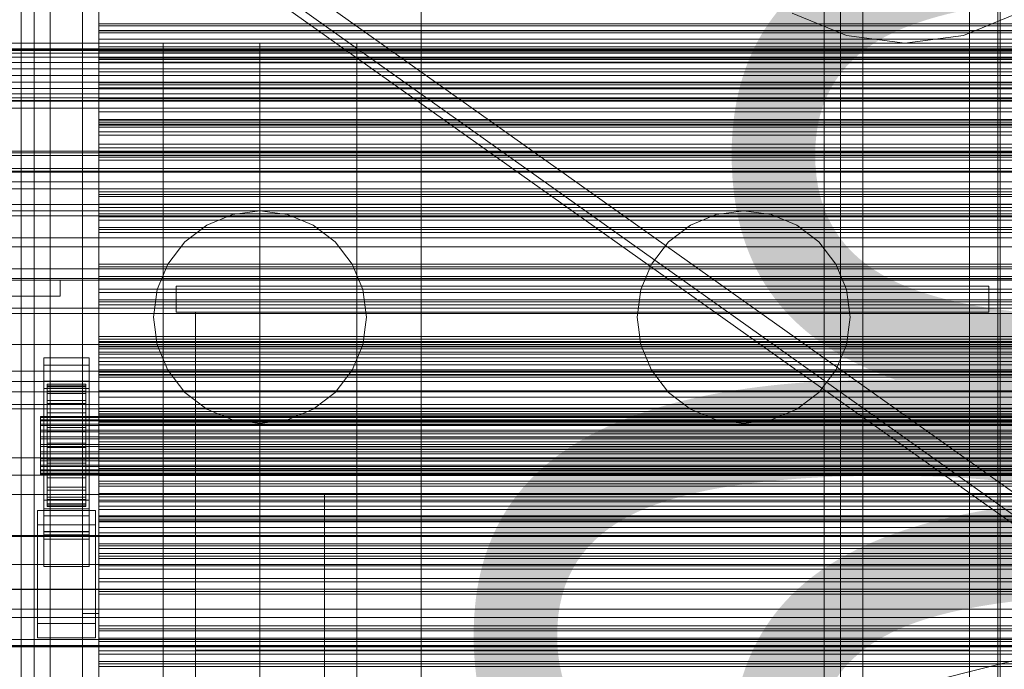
# Model space of a CAD drawing. Header units: millimetres. Extents: x -3490 to 61924, y -72580 to 6847.
# Tile 177 of 256: x -1274 to -969, y -34194 to -33993. Entities that reach past the tile are written whole.
import ezdxf

# ---------------------------------------------------------------- set-up
doc = ezdxf.new("R2010")
doc.units = ezdxf.units.MM
for name, color, linetype, lineweight in [('COTAS_O', 1, 'Continuous', 0), ('COTAS_P', 1, 'Continuous', 0), ('frontal_briquetadora', 7, 'Continuous', 0), ('frontal_C01', 7, 'Continuous', 0), ('frontal_C03', 7, 'Continuous', 0), ('frontal_C11', 7, 'Continuous', 0), ('frontal_dosificador', 7, 'Continuous', 0), ('frontal_mezcladora', 7, 'Continuous', 0), ('frontal_secador', 7, 'Continuous', 0), ('frontal_tolva', 7, 'Continuous', 0)]:
    doc.layers.add(name, color=color, linetype=linetype, lineweight=lineweight)
doc.dimstyles.new('R19_100', dxfattribs={"dimtxt": 250, "dimasz": 150, "dimexe": 150, "dimexo": 80, "dimgap": 100, "dimtad": 1, "dimtih": 1, "dimtoh": 1, "dimdsep": 46, "dimcen": 0.09, "dimadec": 0, "dimazin": 0, "dimtfac": 1, "dimtdec": 4, "dimtofl": 0, "dimtmove": 0, "dimatfit": 3, "dimfxl": 1, "dimtolj": 1, "dimtzin": 0, "dimarcsym": 0})

# ---------------------------------------------------------------- blocks, each defined once
blk = doc.blocks.new('DIM_R29_55')
at = {"layer": 'COTAS_P'}
for p, q in [((-3300, -33120), (-3150, -33075)), ((-60, -33120), (-210, -33075)), ((-3300, -34020), (-3300, -33120)), ((-3300, -33120), (-60, -33120)), ((-3300, -33120), (-3150, -33165)), ((-60, -33120), (-210, -33165)), ((-60, -34020), (-60, -33120))]:
    blk.add_line(p, q, dxfattribs=at)
blk.add_text('3240 P', height=250, dxfattribs=at).set_placement((-1680, -33020))
blk = doc.blocks.new('DIM_R29_56')
at = {"layer": 'COTAS_O'}
for p, q in [((-1725, -31700), (-1025, -31700)), ((-1025, -31700), (-1070, -31850)), ((-1025, -34400), (-1025, -31700)), ((-1025, -31700), (-980, -31850)), ((-1025, -34400), (-1070, -34250)), ((-1025, -34400), (-980, -34250)), ((-1725, -34400), (-1025, -34400))]:
    blk.add_line(p, q, dxfattribs=at)
blk.add_text('2700 O', height=250, rotation=90, dxfattribs=at).set_placement((-1125, -33050))
blk = doc.blocks.new('DIM_R29_57')
at = {"layer": 'COTAS_O'}
for p, q in [((-1725, -33700), (-1575, -33655)), ((1725, -33700), (1575, -33655)), ((-1725, -34400), (-1725, -33700)), ((-1725, -33700), (1725, -33700)), ((-1725, -33700), (-1575, -33745)), ((1725, -33700), (1575, -33745)), ((1725, -34400), (1725, -33700))]:
    blk.add_line(p, q, dxfattribs=at)
blk.add_text('3450 O', height=250, dxfattribs=at).set_placement((0, -33600))
blk = doc.blocks.new('DIM_R29_62')
at = {"layer": 'COTAS_O'}
for p, q in [((-1480, -33670), (-780, -33670)), ((-780, -33670), (-825, -33820)), ((-780, -36000), (-780, -33670)), ((-780, -33670), (-735, -33820)), ((-780, -36000), (-825, -35850)), ((-780, -36000), (-735, -35850)), ((-1480, -36000), (-780, -36000))]:
    blk.add_line(p, q, dxfattribs=at)
blk.add_text('2330 O', height=250, rotation=90, dxfattribs=at).set_placement((-880, -34835))
blk = doc.blocks.new('DIM_R29_64')
at = {"layer": 'COTAS_O'}
for p, q in [((-1400, -33000), (-700, -33000)), ((-700, -33000), (-745, -33150)), ((-700, -36000), (-700, -33000)), ((-700, -33000), (-655, -33150)), ((-700, -36000), (-745, -35850)), ((-700, -36000), (-655, -35850)), ((-1400, -36000), (-700, -36000))]:
    blk.add_line(p, q, dxfattribs=at)
blk.add_text('3000 O', height=250, rotation=90, dxfattribs=at).set_placement((-800, -34500))

msp = doc.modelspace()

# ---------------------------------------------------------------- linework, layer by layer
at = {"layer": 'frontal_briquetadora'}
for p, q in [((-630, -34001.746), (-1405, -34001.746)), ((-630, -34020.086), (-1405, -34020.086)), ((-630, -34039.668), (-1405, -34039.668)), ((-630, -34060.408), (-1405, -34060.408)), ((-1226, -34075.4), (-1226, -34083.4)), ((-974, -34075.4), (-1226, -34075.4)), ((-974, -34075.4), (-974, -34083.4)), ((-630, -34082.216), (-1405, -34082.216)), ((-974, -34083.4), (-1226, -34083.4)), ((-1220, -34083.4), (-1220, -34188.4)), ((-980, -34083.4), (-1220, -34083.4)), ((-980, -34083.4), (-980, -34188.4)), ((-630, -34105), (-1405, -34105)), ((-630, -34128.662), (-1405, -34128.662)), ((-630, -34153.1), (-1405, -34153.1)), ((-1220, -34164.709), (-1220, -34163.55)), ((-1220, -34166.797), (-1220, -34164.709)), ((-980, -34164.709), (-980, -34163.55)), ((-980, -34166.797), (-980, -34164.709)), ((-1220, -34169.4), (-1220, -34166.797)), ((-980, -34169.4), (-980, -34166.797)), ((-1220, -34169.4), (-1385, -34169.4)), ((-1385, -34169.484), (-1220, -34169.484)), ((-1220, -34169.412), (-1220, -34169.4)), ((-1220, -34169.424), (-1220, -34169.412)), ((-1220, -34169.436), (-1220, -34169.424)), ((-1220, -34169.448), (-1220, -34169.436)), ((-1220, -34169.46), (-1220, -34169.448)), ((-1220, -34169.472), (-1220, -34169.46)), ((-1220, -34169.484), (-1220, -34169.472)), ((-1220, -34170.167), (-1220, -34169.484)), ((-1220, -34171.534), (-1220, -34170.167)), ((-875, -34169.4), (-980, -34169.4)), ((-980, -34169.412), (-980, -34169.4)), ((-980, -34169.424), (-980, -34169.412)), ((-980, -34169.436), (-980, -34169.424)), ((-980, -34169.448), (-980, -34169.436)), ((-980, -34169.46), (-980, -34169.448)), ((-980, -34169.472), (-980, -34169.46)), ((-980, -34169.484), (-980, -34169.472)), ((-980, -34169.484), (-875, -34169.484)), ((-980, -34170.167), (-980, -34169.484)), ((-980, -34171.534), (-980, -34170.167)), ((-1220, -34173.58), (-1220, -34171.534)), ((-1220, -34176.3), (-1220, -34173.58)), ((-980, -34173.58), (-980, -34171.534)), ((-980, -34176.3), (-980, -34173.58)), ((-1220, -34179.684), (-1220, -34176.3)), ((-980, -34179.684), (-980, -34176.3)), ((-630, -34178.21), (-1405, -34178.21)), ((-1220, -34183.722), (-1220, -34179.684)), ((-980, -34183.722), (-980, -34179.684)), ((-1220, -34188.4), (-1220, -34183.722)), ((-980, -34188.4), (-980, -34183.722)), ((-1220, -34188.4), (-980, -34188.4))]:
    msp.add_line(p, q, dxfattribs=at)
at = {"layer": 'frontal_C01'}
for p, q in [((-1020, -35975), (-1020, -33925.304)), ((-1013, -35975), (-1013, -33925.304))]:
    msp.add_line(p, q, dxfattribs=at)
at = {"layer": 'frontal_C03'}
for p, q in [((-1274, -34875.113), (-1274, -32314.944)), ((-1270, -32314.944), (-1270, -34875.113)), ((-1270, -34879.011), (-1270, -32318.841)), ((-1274, -32441.623), (-1274, -35001.792)), ((-1270, -35001.792), (-1270, -32441.623)), ((-1250, -34002.678), (-1250, -34001.143)), ((-1250, -34001.143), (-1250, -34002.025)), ((1250, -34001.143), (-1250, -34001.143)), ((-1250, -34002.025), (-1250, -34004.986)), ((1250, -34002.025), (-1250, -34002.025)), ((-1250, -34006.043), (-1250, -34002.678)), ((1250, -34002.678), (-1250, -34002.678)), ((-1250, -34004.986), (-1250, -34008.895)), ((1250, -34004.986), (-1250, -34004.986)), ((-1250, -34009.952), (-1250, -34006.043)), ((-1250, -34006.043), (1250, -34006.043)), ((-1250, -34008.895), (-1250, -34012.26)), ((1250, -34008.895), (-1250, -34008.895)), ((-1250, -34012.913), (-1250, -34009.952)), ((1250, -34009.952), (-1250, -34009.952)), ((-1250, -34012.26), (-1250, -34013.795)), ((1250, -34012.26), (-1250, -34012.26)), ((-1250, -34013.795), (-1250, -34012.913)), ((1250, -34012.913), (-1250, -34012.913)), ((1250, -34013.795), (-1250, -34013.795)), ((-1250, -34025.136), (-1250, -34023.601)), ((-1250, -34023.601), (-1250, -34024.482)), ((1250, -34023.601), (-1250, -34023.601)), ((-1250, -34024.482), (-1250, -34027.443)), ((1250, -34024.482), (-1250, -34024.482)), ((-1250, -34028.501), (-1250, -34025.136)), ((1250, -34025.136), (-1250, -34025.136)), ((-1250, -34027.443), (-1250, -34031.353)), ((1250, -34027.443), (-1250, -34027.443)), ((-1250, -34032.41), (-1250, -34028.501)), ((-1250, -34028.501), (1250, -34028.501)), ((-1250, -34031.353), (-1250, -34034.717)), ((1250, -34031.353), (-1250, -34031.353)), ((-1250, -34035.371), (-1250, -34032.41)), ((1250, -34032.41), (-1250, -34032.41)), ((-1250, -34034.717), (-1250, -34036.252)), ((1250, -34034.717), (-1250, -34034.717)), ((-1250, -34036.252), (-1250, -34035.371)), ((1250, -34035.371), (-1250, -34035.371)), ((1250, -34036.252), (-1250, -34036.252)), ((-1250, -34047.593), (-1250, -34046.059)), ((-1250, -34046.059), (-1250, -34046.94)), ((1250, -34046.059), (-1250, -34046.059)), ((-1250, -34046.94), (-1250, -34049.901)), ((1250, -34046.94), (-1250, -34046.94)), ((-1250, -34050.958), (-1250, -34047.593)), ((1250, -34047.593), (-1250, -34047.593)), ((-1250, -34049.901), (-1250, -34053.81)), ((1250, -34049.901), (-1250, -34049.901)), ((-1250, -34054.868), (-1250, -34050.958)), ((-1250, -34050.958), (1250, -34050.958)), ((-1250, -34053.81), (-1250, -34057.175)), ((1250, -34053.81), (-1250, -34053.81)), ((-1250, -34057.828), (-1250, -34054.868)), ((1250, -34054.868), (-1250, -34054.868)), ((-1250, -34057.175), (-1250, -34058.71)), ((1250, -34057.175), (-1250, -34057.175)), ((-1250, -34058.71), (-1250, -34057.828)), ((1250, -34057.828), (-1250, -34057.828)), ((1250, -34058.71), (-1250, -34058.71)), ((-1250, -34070.051), (-1250, -34068.516)), ((-1250, -34068.516), (-1250, -34069.398)), ((1250, -34068.516), (-1250, -34068.516)), ((-1250, -34069.398), (-1250, -34072.358)), ((1250, -34069.398), (-1250, -34069.398)), ((-1250, -34073.416), (-1250, -34070.051)), ((1250, -34070.051), (-1250, -34070.051)), ((-1250, -34072.358), (-1250, -34076.268)), ((1250, -34072.358), (-1250, -34072.358)), ((-1250, -34077.325), (-1250, -34073.416)), ((-1250, -34073.416), (1250, -34073.416)), ((-1250, -34076.268), (-1250, -34079.633)), ((1250, -34076.268), (-1250, -34076.268)), ((-1250, -34080.286), (-1250, -34077.325)), ((1250, -34077.325), (-1250, -34077.325)), ((-1250, -34079.633), (-1250, -34081.167)), ((1250, -34079.633), (-1250, -34079.633)), ((-1250, -34081.167), (-1250, -34080.286)), ((1250, -34080.286), (-1250, -34080.286)), ((1250, -34081.167), (-1250, -34081.167)), ((-1250, -34092.509), (-1250, -34090.974)), ((-1250, -34090.974), (-1250, -34091.855)), ((1250, -34090.974), (-1250, -34090.974)), ((-1250, -34091.855), (-1250, -34094.816)), ((1250, -34091.855), (-1250, -34091.855)), ((-1250, -34095.873), (-1250, -34092.509)), ((1250, -34092.509), (-1250, -34092.509)), ((-1250, -34093.614), (-1250, -34092.816)), ((-1250, -34092.816), (-1250, -34094.198)), ((-1250, -34092.816), (1250, -34092.816)), ((-1250, -34096.536), (-1250, -34093.614)), ((-1250, -34093.614), (1250, -34093.614)), ((-1250, -34094.198), (-1250, -34097.665)), ((-1250, -34094.198), (1250, -34094.198)), ((-1250, -34094.816), (-1250, -34098.726)), ((1250, -34094.816), (-1250, -34094.816)), ((-1267, -34099.913), (-1267, -34097.668)), ((-1267, -34097.668), (-1253, -34097.668)), ((-1267, -34144.442), (-1267, -34097.668)), ((-1253, -34097.668), (-1253, -34099.913)), ((-1253, -34097.668), (-1253, -34144.442)), ((-1250, -34099.783), (-1250, -34095.873)), ((-1250, -34095.873), (1250, -34095.873)), ((-1250, -34101.385), (-1250, -34096.536)), ((-1250, -34096.536), (1250, -34096.536)), ((-1250, -34097.665), (-1250, -34102.981)), ((-1250, -34097.665), (1250, -34097.665)), ((-1253, -34099.913), (-1267, -34099.913)), ((-1267, -34099.913), (-1267, -34146.687)), ((-1253, -34146.687), (-1253, -34099.913)), ((-1250, -34098.726), (-1250, -34102.09)), ((1250, -34098.726), (-1250, -34098.726)), ((-1250, -34102.744), (-1250, -34099.783)), ((1250, -34099.783), (-1250, -34099.783)), ((-1250, -34107.828), (-1250, -34101.385)), ((-1250, -34101.385), (1250, -34101.385)), ((-1250, -34102.09), (-1250, -34103.625)), ((1250, -34102.09), (-1250, -34102.09)), ((-1250, -34103.625), (-1250, -34102.744)), ((1250, -34102.744), (-1250, -34102.744)), ((-1250, -34102.981), (-1250, -34109.784)), ((-1250, -34102.981), (1250, -34102.981)), ((1250, -34103.625), (-1250, -34103.625)), ((-1267, -34107.1), (-1267, -34104.854)), ((-1267, -34104.854), (-1253, -34104.854)), ((-1267, -34151.628), (-1267, -34104.854)), ((-1253, -34107.1), (-1267, -34107.1)), ((-1267, -34107.1), (-1267, -34153.874)), ((-1266, -34115.802), (-1266, -34105.808)), ((-1266, -34105.808), (-1266, -34106.629)), ((-1266, -34105.808), (-1254, -34105.808)), ((-1266, -34106.282), (-1266, -34105.808)), ((-1266, -34116.026), (-1266, -34106.282)), ((-1266, -34106.282), (-1254, -34106.282)), ((-1266, -34108.017), (-1266, -34106.282)), ((-1266, -34116.191), (-1266, -34106.629)), ((-1266, -34106.629), (-1266, -34108.687)), ((-1266, -34106.629), (-1254, -34106.629)), ((-1254, -34106.629), (-1254, -34105.808)), ((-1254, -34105.808), (-1254, -34115.802)), ((-1254, -34105.808), (-1254, -34106.282)), ((-1254, -34106.282), (-1254, -34116.026)), ((-1254, -34106.282), (-1254, -34108.017)), ((-1254, -34108.687), (-1254, -34106.629)), ((-1254, -34106.629), (-1254, -34116.191)), ((-1253, -34104.854), (-1253, -34107.1)), ((-1253, -34104.854), (-1253, -34151.628)), ((-1253, -34153.874), (-1253, -34107.1)), ((-1266, -34116.848), (-1266, -34108.017)), ((-1266, -34108.017), (-1254, -34108.017)), ((-1266, -34110.896), (-1266, -34108.017)), ((-1266, -34117.166), (-1266, -34108.687)), ((-1266, -34108.687), (-1266, -34111.844)), ((-1266, -34108.687), (-1254, -34108.687)), ((-1254, -34108.017), (-1254, -34116.848)), ((-1254, -34108.017), (-1254, -34110.896)), ((-1254, -34111.844), (-1254, -34108.687)), ((-1254, -34108.687), (-1254, -34117.166)), ((-1250, -34115.429), (-1250, -34107.828)), ((-1250, -34107.828), (1250, -34107.828)), ((-1250, -34109.784), (-1250, -34117.61)), ((-1250, -34109.784), (1250, -34109.784)), ((-1266, -34118.212), (-1266, -34110.896)), ((-1266, -34110.896), (-1254, -34110.896)), ((-1266, -34114.722), (-1266, -34110.896)), ((-1266, -34118.661), (-1266, -34111.844)), ((-1266, -34111.844), (-1266, -34115.883)), ((-1266, -34111.844), (-1254, -34111.844)), ((-1254, -34110.896), (-1254, -34118.212)), ((-1254, -34110.896), (-1254, -34114.722)), ((-1254, -34115.883), (-1254, -34111.844)), ((-1254, -34111.844), (-1254, -34118.661)), ((-1268, -34116.026), (-1268, -34115.802)), ((-1268, -34115.802), (-1268, -34116.191)), ((-1268, -34115.802), (1268, -34115.802)), ((-1268, -34116.848), (-1268, -34116.026)), ((-1268, -34116.026), (1268, -34116.026)), ((-1268, -34116.191), (-1268, -34117.166)), ((-1268, -34116.191), (1268, -34116.191)), ((-1266, -34120.024), (-1266, -34114.722)), ((-1266, -34114.722), (-1254, -34114.722)), ((-1266, -34119.234), (-1266, -34114.722)), ((-1266, -34116.191), (-1266, -34115.802)), ((-1254, -34115.802), (-1266, -34115.802)), ((-1266, -34115.802), (-1266, -34116.026)), ((-1266, -34120.574), (-1266, -34115.883)), ((-1266, -34115.883), (-1266, -34120.529)), ((-1266, -34115.883), (-1254, -34115.883)), ((-1254, -34116.026), (-1266, -34116.026)), ((-1266, -34116.026), (-1266, -34116.848)), ((-1266, -34117.166), (-1266, -34116.191)), ((-1254, -34116.191), (-1266, -34116.191)), ((-1254, -34114.722), (-1254, -34120.024)), ((-1254, -34114.722), (-1254, -34119.234)), ((-1254, -34115.802), (-1254, -34116.191)), ((-1254, -34116.026), (-1254, -34115.802)), ((-1254, -34120.529), (-1254, -34115.883)), ((-1254, -34115.883), (-1254, -34120.574)), ((-1254, -34116.848), (-1254, -34116.026)), ((-1254, -34116.191), (-1254, -34117.166)), ((-1250, -34114.966), (-1250, -34113.431)), ((-1250, -34113.431), (-1250, -34114.313)), ((1250, -34113.431), (-1250, -34113.431)), ((-1250, -34114.313), (-1250, -34117.274)), ((1250, -34114.313), (-1250, -34114.313)), ((-1250, -34118.331), (-1250, -34114.966)), ((1250, -34114.966), (-1250, -34114.966)), ((-1250, -34123.667), (-1250, -34115.429)), ((-1250, -34115.429), (1250, -34115.429)), ((-1268, -34118.212), (-1268, -34116.848)), ((-1268, -34116.848), (1268, -34116.848)), ((-1268, -34117.166), (-1268, -34118.661)), ((-1268, -34117.166), (1268, -34117.166)), ((-1268, -34120.024), (-1268, -34118.212)), ((-1268, -34118.212), (1268, -34118.212)), ((-1268, -34118.661), (-1268, -34120.574)), ((-1268, -34118.661), (1268, -34118.661)), ((-1254, -34116.848), (-1266, -34116.848)), ((-1266, -34116.848), (-1266, -34118.212)), ((-1266, -34118.661), (-1266, -34117.166)), ((-1254, -34117.166), (-1266, -34117.166)), ((-1254, -34118.212), (-1266, -34118.212)), ((-1266, -34118.212), (-1266, -34120.024)), ((-1266, -34120.574), (-1266, -34118.661)), ((-1254, -34118.661), (-1266, -34118.661)), ((-1266, -34122.162), (-1266, -34119.234)), ((-1266, -34119.234), (-1254, -34119.234)), ((-1266, -34124.126), (-1266, -34119.234)), ((-1254, -34118.212), (-1254, -34116.848)), ((-1254, -34117.166), (-1254, -34118.661)), ((-1254, -34120.024), (-1254, -34118.212)), ((-1254, -34118.661), (-1254, -34120.574)), ((-1254, -34119.234), (-1254, -34122.162)), ((-1254, -34119.234), (-1254, -34124.126)), ((-1250, -34117.274), (-1250, -34121.183)), ((1250, -34117.274), (-1250, -34117.274)), ((-1250, -34117.61), (-1250, -34125.925)), ((1250, -34117.61), (-1250, -34117.61)), ((-1250, -34122.24), (-1250, -34118.331)), ((-1250, -34118.331), (1250, -34118.331)), ((-1268, -34122.162), (-1268, -34120.024)), ((-1268, -34120.024), (1268, -34120.024)), ((-1268, -34120.574), (-1268, -34122.775)), ((-1268, -34120.574), (1268, -34120.574)), ((-1268, -34124.479), (-1268, -34122.162)), ((-1268, -34122.162), (1268, -34122.162)), ((-1254, -34120.024), (-1266, -34120.024)), ((-1266, -34120.024), (-1266, -34122.162)), ((-1266, -34120.529), (-1266, -34122.775)), ((-1254, -34120.529), (-1266, -34120.529)), ((-1266, -34120.529), (-1266, -34125.467)), ((-1266, -34122.775), (-1266, -34120.574)), ((-1254, -34120.574), (-1266, -34120.574)), ((-1254, -34122.162), (-1266, -34122.162)), ((-1266, -34122.162), (-1266, -34124.479)), ((-1254, -34122.162), (-1254, -34120.024)), ((-1254, -34122.775), (-1254, -34120.529)), ((-1254, -34125.467), (-1254, -34120.529)), ((-1254, -34120.574), (-1254, -34122.775)), ((-1254, -34124.479), (-1254, -34122.162)), ((-1250, -34121.183), (-1250, -34124.548)), ((1250, -34121.183), (-1250, -34121.183)), ((-1250, -34125.201), (-1250, -34122.24)), ((1250, -34122.24), (-1250, -34122.24)), ((-1268, -34122.775), (-1268, -34125.114)), ((1268, -34122.775), (-1268, -34122.775)), ((-1268, -34126.817), (-1268, -34124.479)), ((-1268, -34124.479), (1268, -34124.479)), ((-1268, -34125.114), (-1268, -34127.431)), ((-1268, -34125.114), (1268, -34125.114)), ((-1266, -34122.775), (-1254, -34122.775)), ((-1266, -34125.114), (-1266, -34122.775)), ((-1266, -34124.479), (-1266, -34124.126)), ((-1266, -34124.126), (-1254, -34124.126)), ((-1266, -34129.063), (-1266, -34124.126)), ((-1254, -34124.479), (-1266, -34124.479)), ((-1266, -34124.479), (-1266, -34126.817)), ((-1266, -34127.431), (-1266, -34125.114)), ((-1266, -34125.114), (-1266, -34125.467)), ((-1254, -34125.114), (-1266, -34125.114)), ((-1266, -34125.467), (-1266, -34130.358)), ((-1266, -34125.467), (-1254, -34125.467)), ((-1254, -34122.775), (-1254, -34125.114)), ((-1254, -34124.126), (-1254, -34124.479)), ((-1254, -34124.126), (-1254, -34129.063)), ((-1254, -34126.817), (-1254, -34124.479)), ((-1254, -34125.467), (-1254, -34125.114)), ((-1254, -34125.114), (-1254, -34127.431)), ((-1254, -34130.358), (-1254, -34125.467)), ((-1250, -34131.983), (-1250, -34123.667)), ((-1250, -34123.667), (1250, -34123.667)), ((-1250, -34124.548), (-1250, -34126.083)), ((1250, -34124.548), (-1250, -34124.548)), ((-1250, -34126.083), (-1250, -34125.201)), ((1250, -34125.201), (-1250, -34125.201)), ((-1268, -34129.018), (-1268, -34126.817)), ((-1268, -34126.817), (1268, -34126.817)), ((-1268, -34127.431), (-1268, -34129.568)), ((-1268, -34127.431), (1268, -34127.431)), ((-1266, -34126.817), (-1266, -34129.063)), ((-1254, -34126.817), (-1266, -34126.817)), ((-1266, -34126.817), (-1266, -34129.018)), ((-1266, -34129.568), (-1266, -34127.431)), ((-1266, -34127.431), (-1266, -34130.358)), ((-1254, -34127.431), (-1266, -34127.431)), ((-1254, -34129.063), (-1254, -34126.817)), ((-1254, -34129.018), (-1254, -34126.817)), ((-1254, -34130.358), (-1254, -34127.431)), ((-1254, -34127.431), (-1254, -34129.568)), ((-1250, -34125.925), (-1250, -34134.164)), ((-1250, -34125.925), (1250, -34125.925)), ((1250, -34126.083), (-1250, -34126.083)), ((-1268, -34130.932), (-1268, -34129.018)), ((-1268, -34129.018), (1268, -34129.018)), ((-1268, -34129.568), (-1268, -34131.381)), ((-1268, -34129.568), (1268, -34129.568)), ((-1268, -34132.427), (-1268, -34130.932)), ((-1268, -34130.932), (1268, -34130.932)), ((-1268, -34131.381), (-1268, -34132.744)), ((-1268, -34131.381), (1268, -34131.381)), ((-1266, -34129.018), (-1266, -34133.71)), ((-1254, -34129.018), (-1266, -34129.018)), ((-1266, -34129.018), (-1266, -34130.932)), ((-1266, -34129.063), (-1254, -34129.063)), ((-1266, -34133.71), (-1266, -34129.063)), ((-1266, -34131.381), (-1266, -34129.568)), ((-1266, -34129.568), (-1266, -34134.871)), ((-1254, -34129.568), (-1266, -34129.568)), ((-1266, -34130.358), (-1266, -34134.871)), ((-1266, -34130.358), (-1254, -34130.358)), ((-1266, -34130.932), (-1266, -34137.749)), ((-1254, -34130.932), (-1266, -34130.932)), ((-1266, -34130.932), (-1266, -34132.427)), ((-1266, -34132.744), (-1266, -34131.381)), ((-1266, -34131.381), (-1266, -34138.697)), ((-1254, -34131.381), (-1266, -34131.381)), ((-1254, -34133.71), (-1254, -34129.018)), ((-1254, -34130.932), (-1254, -34129.018)), ((-1254, -34129.063), (-1254, -34133.71)), ((-1254, -34134.871), (-1254, -34129.568)), ((-1254, -34129.568), (-1254, -34131.381)), ((-1254, -34134.871), (-1254, -34130.358)), ((-1254, -34137.749), (-1254, -34130.932)), ((-1254, -34132.427), (-1254, -34130.932)), ((-1254, -34138.697), (-1254, -34131.381)), ((-1254, -34131.381), (-1254, -34132.744)), ((-1268, -34133.402), (-1268, -34132.427)), ((-1268, -34132.427), (1268, -34132.427)), ((-1268, -34132.744), (-1268, -34133.566)), ((-1268, -34132.744), (1268, -34132.744)), ((-1268, -34133.791), (-1268, -34133.402)), ((-1268, -34133.402), (1268, -34133.402)), ((-1268, -34133.566), (-1268, -34133.791)), ((-1268, -34133.566), (1268, -34133.566)), ((-1268, -34133.791), (1268, -34133.791)), ((-1266, -34132.427), (-1266, -34140.905)), ((-1254, -34132.427), (-1266, -34132.427)), ((-1266, -34132.427), (-1266, -34133.402)), ((-1266, -34133.566), (-1266, -34132.744)), ((-1266, -34132.744), (-1266, -34141.576)), ((-1254, -34132.744), (-1266, -34132.744)), ((-1266, -34133.402), (-1266, -34142.964)), ((-1254, -34133.402), (-1266, -34133.402)), ((-1266, -34133.402), (-1266, -34133.791)), ((-1266, -34133.791), (-1266, -34133.566)), ((-1266, -34133.566), (-1266, -34143.311)), ((-1254, -34133.566), (-1266, -34133.566)), ((-1266, -34133.71), (-1254, -34133.71)), ((-1266, -34137.749), (-1266, -34133.71)), ((-1266, -34133.791), (-1266, -34143.784)), ((-1254, -34133.791), (-1266, -34133.791)), ((-1254, -34140.905), (-1254, -34132.427)), ((-1254, -34133.402), (-1254, -34132.427)), ((-1254, -34141.576), (-1254, -34132.744)), ((-1254, -34132.744), (-1254, -34133.566)), ((-1254, -34142.964), (-1254, -34133.402)), ((-1254, -34133.791), (-1254, -34133.402)), ((-1254, -34143.311), (-1254, -34133.566)), ((-1254, -34133.566), (-1254, -34133.791)), ((-1254, -34133.71), (-1254, -34137.749)), ((-1254, -34143.784), (-1254, -34133.791)), ((-1250, -34139.809), (-1250, -34131.983)), ((-1250, -34131.983), (1250, -34131.983)), ((-1250, -34134.164), (-1250, -34141.764)), ((-1250, -34134.164), (1250, -34134.164)), ((-1266, -34134.871), (-1266, -34138.697)), ((-1266, -34134.871), (-1254, -34134.871)), ((-1266, -34137.749), (-1254, -34137.749)), ((-1266, -34140.905), (-1266, -34137.749)), ((-1254, -34138.697), (-1254, -34134.871)), ((-1254, -34137.749), (-1254, -34140.905)), ((-1250, -34137.424), (-1250, -34135.889)), ((-1250, -34135.889), (-1250, -34136.77)), ((1250, -34135.889), (-1250, -34135.889)), ((-1250, -34136.77), (-1250, -34139.731)), ((1250, -34136.77), (-1250, -34136.77)), ((-1250, -34140.789), (-1250, -34137.424)), ((1250, -34137.424), (-1250, -34137.424)), ((-1266, -34138.697), (-1266, -34141.576)), ((-1266, -34138.697), (-1254, -34138.697)), ((-1254, -34141.576), (-1254, -34138.697)), ((-1250, -34139.731), (-1250, -34143.641)), ((1250, -34139.731), (-1250, -34139.731)), ((-1250, -34146.611), (-1250, -34139.809)), ((-1250, -34139.809), (1250, -34139.809)), ((-1250, -34144.698), (-1250, -34140.789)), ((-1250, -34140.789), (1250, -34140.789)), ((-1267, -34152.599), (-1267, -34141.819)), ((-1267, -34141.819), (-1253, -34141.819)), ((-1267, -34151.564), (-1267, -34141.819)), ((-1266, -34140.905), (-1254, -34140.905)), ((-1266, -34142.964), (-1266, -34140.905)), ((-1266, -34141.576), (-1266, -34143.311)), ((-1266, -34141.576), (-1254, -34141.576)), ((-1266, -34142.964), (-1254, -34142.964)), ((-1266, -34143.784), (-1266, -34142.964)), ((-1266, -34143.311), (-1266, -34143.784)), ((-1266, -34143.311), (-1254, -34143.311)), ((-1266, -34143.784), (-1254, -34143.784)), ((-1254, -34140.905), (-1254, -34142.964)), ((-1254, -34143.311), (-1254, -34141.576)), ((-1254, -34142.964), (-1254, -34143.784)), ((-1254, -34143.784), (-1254, -34143.311)), ((-1253, -34141.819), (-1253, -34152.599)), ((-1253, -34141.819), (-1253, -34151.564)), ((-1250, -34141.764), (-1250, -34148.208)), ((-1250, -34141.764), (1250, -34141.764)), ((-1250, -34143.641), (-1250, -34147.006)), ((1250, -34143.641), (-1250, -34143.641)), ((-1269, -34149.455), (-1269, -34144.963)), ((-1269, -34144.963), (-1251, -34144.963)), ((-1269, -34180.043), (-1269, -34144.963)), ((-1253, -34144.442), (-1267, -34144.442)), ((-1267, -34144.442), (-1267, -34146.687)), ((-1267, -34146.687), (-1253, -34146.687)), ((-1253, -34146.687), (-1253, -34144.442)), ((-1251, -34144.963), (-1251, -34149.455)), ((-1251, -34144.963), (-1251, -34180.043)), ((-1250, -34147.659), (-1250, -34144.698)), ((1250, -34144.698), (-1250, -34144.698)), ((-1250, -34151.927), (-1250, -34146.611)), ((-1250, -34146.611), (1250, -34146.611)), ((-1251, -34149.455), (-1269, -34149.455)), ((-1269, -34184.535), (-1269, -34149.455)), ((-1251, -34184.535), (-1251, -34149.455)), ((-1250, -34147.006), (-1250, -34148.54)), ((1250, -34147.006), (-1250, -34147.006)), ((-1250, -34148.54), (-1250, -34147.659)), ((1250, -34147.659), (-1250, -34147.659)), ((-1250, -34148.208), (-1250, -34153.056)), ((-1250, -34148.208), (1250, -34148.208)), ((1250, -34148.54), (-1250, -34148.54)), ((-1500, -34152.753), (1500, -34152.753)), ((-1253, -34151.564), (-1267, -34151.564)), ((-1267, -34151.564), (-1267, -34162.343)), ((-1253, -34151.628), (-1267, -34151.628)), ((-1267, -34151.628), (-1267, -34153.874)), ((-1253, -34152.599), (-1267, -34152.599)), ((-1267, -34152.599), (-1267, -34162.343)), ((-1253, -34162.343), (-1253, -34151.564)), ((-1253, -34153.874), (-1253, -34151.628)), ((-1253, -34162.343), (-1253, -34152.599)), ((-1250, -34155.394), (-1250, -34151.927)), ((-1250, -34151.927), (1250, -34151.927)), ((-1250, -34153.056), (-1250, -34155.979)), ((-1250, -34153.056), (1250, -34153.056)), ((-1267, -34153.874), (-1253, -34153.874)), ((-1250, -34156.776), (-1250, -34155.394)), ((-1250, -34155.394), (1250, -34155.394)), ((-1250, -34155.979), (-1250, -34156.776)), ((-1250, -34155.979), (1250, -34155.979)), ((-1250, -34156.776), (1250, -34156.776)), ((-1250, -34159.882), (-1250, -34158.347)), ((-1250, -34158.347), (-1250, -34159.228)), ((1250, -34158.347), (-1250, -34158.347)), ((1500, -34161.736), (-1500, -34161.736)), ((-1250, -34159.228), (-1250, -34162.189)), ((1250, -34159.228), (-1250, -34159.228)), ((-1250, -34163.246), (-1250, -34159.882)), ((1250, -34159.882), (-1250, -34159.882)), ((-1250, -34162.189), (-1250, -34166.098)), ((1250, -34162.189), (-1250, -34162.189)), ((-1267, -34162.343), (-1253, -34162.343)), ((-1250, -34167.156), (-1250, -34163.246)), ((-1250, -34163.246), (1250, -34163.246)), ((-1250, -34166.098), (-1250, -34169.463)), ((1250, -34166.098), (-1250, -34166.098)), ((-1250, -34170.117), (-1250, -34167.156)), ((1250, -34167.156), (-1250, -34167.156)), ((-1250, -34169.463), (-1250, -34170.998)), ((1250, -34169.463), (-1250, -34169.463)), ((-1250, -34170.998), (-1250, -34170.117)), ((1250, -34170.117), (-1250, -34170.117)), ((1250, -34170.998), (-1250, -34170.998)), ((-1500, -34175.611), (1500, -34175.611)), ((-1251, -34180.043), (-1269, -34180.043)), ((-1269, -34180.043), (-1269, -34184.535)), ((-1251, -34184.535), (-1251, -34180.043)), ((-1250, -34182.339), (-1250, -34180.804)), ((-1250, -34180.804), (-1250, -34181.686)), ((1250, -34180.804), (-1250, -34180.804)), ((-1250, -34181.686), (-1250, -34184.647)), ((1250, -34181.686), (-1250, -34181.686)), ((-1250, -34185.704), (-1250, -34182.339)), ((1250, -34182.339), (-1250, -34182.339)), ((-1269, -34184.535), (-1251, -34184.535)), ((-1250, -34184.647), (-1250, -34188.556)), ((1250, -34184.647), (-1250, -34184.647)), ((-1250, -34189.613), (-1250, -34185.704)), ((-1250, -34185.704), (1250, -34185.704)), ((1500, -34186.859), (-1500, -34186.859)), ((1500, -34187.019), (-1500, -34187.019)), ((1500, -34187.304), (-1500, -34187.304)), ((-1250, -34188.556), (-1250, -34191.921)), ((1250, -34188.556), (-1250, -34188.556)), ((-1250, -34192.574), (-1250, -34189.613)), ((1250, -34189.613), (-1250, -34189.613)), ((-1250, -34191.921), (-1250, -34193.456)), ((1250, -34191.921), (-1250, -34191.921)), ((-1250, -34193.456), (-1250, -34192.574)), ((1250, -34192.574), (-1250, -34192.574)), ((1250, -34193.456), (-1250, -34193.456))]:
    msp.add_line(p, q, dxfattribs=at)
at = {"layer": 'frontal_C11'}
for p, q in [((-3370, -34034), (10, -34034)), ((-3370, -34040), (10, -34040)), ((-3370, -34043), (10, -34043)), ((-3300, -34070), (-60, -34070)), ((-3300, -34073), (-60, -34073)), ((-3370, -34134), (10, -34134)), ((-3370, -34140), (10, -34140)), ((-2000, -34140), (-802, -34140)), ((-1220, -34140), (-1180, -34140)), ((-1220, -35988), (-1220, -34140)), ((-1180, -35988), (-1180, -34140))]:
    msp.add_line(p, q, dxfattribs=at)
at = {"layer": 'frontal_dosificador'}
for p, q in [((-1250, -35988), (-1250, -33900)), ((-1150, -35988), (-1150, -33900)), ((-1035, -33990.622), (-1018.117, -33997.615)), ((-981.883, -33997.615), (-965, -33990.622)), ((-150, -34000), (-1850, -34000)), ((-1170, -34000), (-1230, -34000)), ((-1230, -34340), (-1230, -34000)), ((-1200, -34250), (-200, -34000)), ((-200, -34000), (-1200, -34000)), ((-1200, -34000), (-1200, -34250)), ((-1170, -34340), (-1170, -34000)), ((-1018.117, -33997.615), (-1000, -34000)), ((-1000, -34000), (-981.883, -33997.615)), ((-300, -34050), (-1700, -34050)), ((-300, -34052), (-1700, -34052)), ((-1200, -34052), (-1208.541, -34053.124)), ((-1191.459, -34053.124), (-1200, -34052)), ((-1050, -34052), (-1058.541, -34053.124)), ((-1041.459, -34053.124), (-1050, -34052)), ((-1208.541, -34053.124), (-1216.5, -34056.421)), ((-1183.5, -34056.421), (-1191.459, -34053.124)), ((-1058.541, -34053.124), (-1066.5, -34056.421)), ((-1033.5, -34056.421), (-1041.459, -34053.124)), ((-1216.5, -34056.421), (-1223.335, -34061.665)), ((-1176.665, -34061.665), (-1183.5, -34056.421)), ((-1066.5, -34056.421), (-1073.335, -34061.665)), ((-1026.665, -34061.665), (-1033.5, -34056.421)), ((-1223.335, -34061.665), (-1228.579, -34068.5)), ((-1171.421, -34068.5), (-1176.665, -34061.665)), ((-1073.335, -34061.665), (-1078.579, -34068.5)), ((-1021.421, -34068.5), (-1026.665, -34061.665)), ((-1228.579, -34068.5), (-1231.876, -34076.459)), ((-1168.124, -34076.459), (-1171.421, -34068.5)), ((-1078.579, -34068.5), (-1081.876, -34076.459)), ((-1018.124, -34076.459), (-1021.421, -34068.5)), ((-1231.876, -34076.459), (-1233, -34085)), ((-1167, -34085), (-1168.124, -34076.459)), ((-1081.876, -34076.459), (-1083, -34085)), ((-1017, -34085), (-1018.124, -34076.459)), ((-1233, -34085), (-1231.876, -34093.541)), ((-1168.124, -34093.541), (-1167, -34085)), ((-1083, -34085), (-1081.876, -34093.541)), ((-1018.124, -34093.541), (-1017, -34085)), ((-1231.876, -34093.541), (-1228.579, -34101.5)), ((-1171.421, -34101.5), (-1168.124, -34093.541)), ((-1081.876, -34093.541), (-1078.579, -34101.5)), ((-1021.421, -34101.5), (-1018.124, -34093.541)), ((-1228.579, -34101.5), (-1223.335, -34108.335)), ((-1176.665, -34108.335), (-1171.421, -34101.5)), ((-1078.579, -34101.5), (-1073.335, -34108.335)), ((-1026.665, -34108.335), (-1021.421, -34101.5)), ((-1223.335, -34108.335), (-1216.5, -34113.579)), ((-1183.5, -34113.579), (-1176.665, -34108.335)), ((-1073.335, -34108.335), (-1066.5, -34113.579)), ((-1033.5, -34113.579), (-1026.665, -34108.335)), ((-1216.5, -34113.579), (-1208.541, -34116.876)), ((-1191.459, -34116.876), (-1183.5, -34113.579)), ((-1066.5, -34113.579), (-1058.541, -34116.876)), ((-1041.459, -34116.876), (-1033.5, -34113.579)), ((-1208.541, -34116.876), (-1200, -34118)), ((-1200, -34118), (-1191.459, -34116.876)), ((-1058.541, -34116.876), (-1050, -34118)), ((-1050, -34118), (-1041.459, -34116.876)), ((-210, -34185), (-1790, -34185))]:
    msp.add_line(p, q, dxfattribs=at)
at = {"layer": 'frontal_mezcladora'}
for p, q in [((-980, -35980), (-980, -33390)), ((-971.2, -34900), (-971.2, -33450)), ((-970.478, -34900), (-970.478, -33450))]:
    msp.add_line(p, q, dxfattribs=at)
at = {"layer": 'frontal_secador'}
for p, q in [((-1270, -35980), (-1270, -33075)), ((-1265, -35980), (-1265, -33075)), ((-1255, -34177), (-1255, -33937)), ((-1255, -33937), (-1255, -34006)), ((-1250, -33937), (-1250, -34177)), ((-1250, -34006), (-1250, -33937)), ((-1250, -33984), (-1250, -33996)), ((-1250, -34000), (-1250, -33988)), ((-1250, -33996.709), (-1250, -33994)), ((1250, -33994), (-1250, -33994)), ((-1250, -33994.545), (-1250, -33994)), ((-1250, -33996.144), (-1250, -33994.545)), ((1250, -33994.545), (-1250, -33994.545)), ((-1250, -33996), (-1250, -34236)), ((1250, -33996), (-1250, -33996)), ((-1250, -34002), (-1250, -33996)), ((-1250, -33996), (-1250, -34000)), ((-1250, -33998.686), (-1250, -33996.144)), ((1250, -33996.144), (-1250, -33996.144)), ((-1250, -34004.651), (-1250, -33996.709)), ((1250, -33996.709), (-1250, -33996.709)), ((-1250, -34002), (-1250, -33998.686)), ((1250, -33998.686), (-1250, -33998.686)), ((1250, -34000), (-1250, -34000)), ((1320, -34002), (-1320, -34002)), ((1320, -34002.273), (-1320, -34002.273)), ((1320, -34003.072), (-1320, -34003.072)), ((-1250, -34005.859), (-1250, -34002)), ((1250, -34002), (-1250, -34002)), ((-1250, -34002), (-1250, -34242)), ((-1250, -34006), (-1250, -34002)), ((1320, -34004.343), (-1320, -34004.343)), ((1320, -34006), (-1320, -34006)), ((-1255, -34006), (-1255, -34246)), ((-1250, -34006), (-1255, -34006)), ((-1250, -34017.285), (-1250, -34004.651)), ((1250, -34004.651), (-1250, -34004.651)), ((-1250, -34010), (-1250, -34005.859)), ((1250, -34005.859), (-1250, -34005.859)), ((-1250, -34246), (-1250, -34006)), ((-1250, -34006), (1250, -34006)), ((1320, -34007.929), (-1320, -34007.929)), ((-1320, -34010), (1320, -34010)), ((1320, -34012.071), (-1320, -34012.071)), ((-1250, -34010), (-1250, -34014.141)), ((-1250, -34010), (1250, -34010)), ((1320, -34014), (-1320, -34014)), ((1320, -34015.657), (-1320, -34015.657)), ((-1250, -34014.141), (-1250, -34018)), ((1250, -34014.141), (-1250, -34014.141)), ((1320, -34016.928), (-1320, -34016.928)), ((1320, -34017.727), (-1320, -34017.727)), ((1320, -34018), (-1320, -34018)), ((-1250, -34033.75), (-1250, -34017.285)), ((1250, -34017.285), (-1250, -34017.285)), ((-1250, -34018), (-1250, -34021.314)), ((1250, -34018), (-1250, -34018)), ((-1250, -34021.314), (-1250, -34023.856)), ((1250, -34021.314), (-1250, -34021.314)), ((-1250, -34023.856), (-1250, -34025.455)), ((1250, -34023.856), (-1250, -34023.856)), ((-1250, -34025.455), (-1250, -34026)), ((1250, -34025.455), (-1250, -34025.455)), ((1250, -34026), (-1250, -34026)), ((1360, -34033.5), (-1360, -34033.5)), ((-1250, -34052.924), (-1250, -34033.75)), ((1250, -34033.75), (-1250, -34033.75)), ((1360, -34034.863), (-1360, -34034.863)), ((1360, -34038.859), (-1360, -34038.859)), ((1360, -34045.216), (-1360, -34045.216)), ((1360, -34053.5), (-1360, -34053.5)), ((-1250, -34073.5), (-1250, -34052.924)), ((1250, -34052.924), (-1250, -34052.924)), ((1360, -34063.147), (-1360, -34063.147)), ((-1360, -34073.5), (1360, -34073.5)), ((-1325, -34073.5), (-1262, -34073.5)), ((-1262, -34078.5), (-1262, -34073.5)), ((-1250, -34073.5), (-1250, -34094.076)), ((-1250, -34073.5), (1250, -34073.5)), ((-1325, -34078.5), (-1262, -34078.5)), ((1360, -34083.853), (-1360, -34083.853)), ((1360, -34093.5), (-1360, -34093.5)), ((-1250, -34094.076), (-1250, -34113.25)), ((1250, -34094.076), (-1250, -34094.076)), ((1360, -34101.784), (-1360, -34101.784)), ((1360, -34108.141), (-1360, -34108.141)), ((1360, -34112.137), (-1360, -34112.137)), ((-1250, -34113.25), (-1250, -34129.715)), ((1250, -34113.25), (-1250, -34113.25)), ((1360, -34113.5), (-1360, -34113.5)), ((-1250, -34129.715), (-1250, -34142.349)), ((1250, -34129.715), (-1250, -34129.715)), ((-1250, -34142.349), (-1250, -34150.291)), ((1250, -34142.349), (-1250, -34142.349)), ((-1250, -34150.291), (-1250, -34153)), ((1250, -34150.291), (-1250, -34150.291)), ((1250, -34153), (-1250, -34153)), ((-1255, -34246), (-1255, -34177)), ((-1255, -34177), (-1250, -34177)), ((-1250, -34177), (-1250, -34246))]:
    msp.add_line(p, q, dxfattribs=at)
at = {"layer": 'frontal_tolva'}
for p, q in [((-600, -34400), (-1725, -33600)), ((-604.636, -34406.52), (-1729.636, -33606.52)), ((-1725, -33606.849), (-600, -34406.849))]:
    msp.add_line(p, q, dxfattribs=at)

# ---------------------------------------------------------------- dimensions: what is measured, and where the dimension line sits
at = {"layer": 'COTAS_O'}
for p1, p2, distance, picture, middle in [((-1725, -34400), (-1725, -31700), -700, 'DIM_R29_56', (-1025, -33050)), ((-1400, -36000), (-1400, -33000), -700, 'DIM_R29_64', (-700, -34500)), ((-1725, -34400), (1725, -34400), 700, 'DIM_R29_57', (0, -33700)), ((-1480, -36000), (-1480, -33670), -700, 'DIM_R29_62', (-780, -34835))]:
    dim = msp.add_aligned_dim(p1=p1, p2=p2, distance=distance, text='<> O', dimstyle='R19_100', dxfattribs=at)
    dim.commit()
    dim.dimension.update_dxf_attribs({"geometry": picture, "text_midpoint": middle})
at = {"layer": 'COTAS_P'}
dim = msp.add_aligned_dim(p1=(-3300, -34020), p2=(-60, -34020), distance=900, text='<> P', dimstyle='R19_100', dxfattribs=at)
dim.commit()
dim.dimension.update_dxf_attribs({"geometry": 'DIM_R29_55', "text_midpoint": (-1680, -33120)})

doc.saveas('drawing.dxf')
